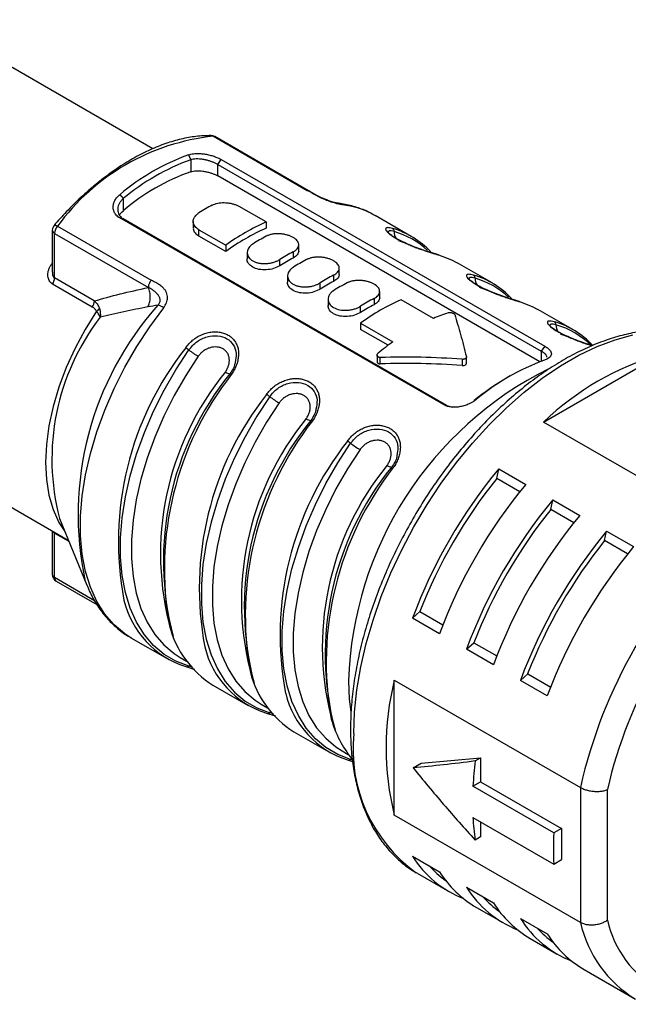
# Model space of a CAD drawing. Header units: millimetres. Extents: x 6 to 273, y 6 to 210.
# Tile 11 of 13: x 237 to 253, y 160 to 186. Entities that reach past the tile are written whole.
import ezdxf

# ---------------------------------------------------------------- set-up
doc = ezdxf.new("R2010")
doc.units = ezdxf.units.MM

msp = doc.modelspace()

# ---------------------------------------------------------------- linework, layer by layer
for p, q in [((240.665, 182.238), (234.792, 185.629)), ((242.255, 182.569), (244.715, 181.149)), ((244.751, 181.14), (242.292, 182.56)), ((241.605, 182.081), (241.661, 181.952)), ((241.661, 181.952), (241.661, 181.636)), ((242.368, 181.828), (242.46, 181.959)), ((242.46, 181.959), (250.945, 177.06)), ((242.368, 181.828), (250.854, 176.929)), ((242.368, 181.529), (242.368, 181.828)), ((250.819, 176.65), (242.368, 181.529)), ((239.894, 180.932), (239.809, 181.044)), ((239.894, 180.615), (239.894, 180.932)), ((244.76, 181.13), (244.715, 181.149)), ((243.641, 180.319), (242.934, 180.727)), ((245.522, 180.811), (245.512, 180.812)), ((248.287, 175.526), (239.802, 180.424)), ((239.802, 180.424), (239.894, 180.399)), ((248.379, 175.5), (239.894, 180.399)), ((246.465, 180.506), (246.494, 180.49)), ((247.442, 179.942), (246.494, 180.49)), ((238.168, 180.209), (240.627, 178.79)), ((241.727, 180.332), (241.727, 180.168)), ((243.641, 180.319), (243.641, 180.155)), ((238.032, 180.1), (238.032, 179.003)), ((238.09, 180.019), (240.55, 178.599)), ((238.09, 178.849), (238.09, 180.019)), ((241.873, 180.115), (242.581, 179.707)), ((241.873, 179.95), (241.873, 180.115)), ((242.581, 179.542), (241.873, 179.95)), ((242.581, 179.707), (242.581, 179.542)), ((244.495, 179.556), (244.495, 179.72)), ((243.141, 179.516), (243.141, 179.352)), ((244.348, 179.536), (244.348, 179.373)), ((238.032, 179.227), (238.025, 179.231)), ((243.995, 179.169), (243.995, 179.332)), ((245.555, 178.944), (245.555, 179.108)), ((249.563, 178.718), (248.644, 179.249)), ((239.133, 178.247), (238.09, 178.849)), ((244.202, 178.904), (244.202, 178.74)), ((245.409, 178.924), (245.409, 178.76)), ((239.079, 178.086), (238.036, 178.689)), ((245.055, 178.556), (245.055, 178.72)), ((246.616, 178.331), (246.616, 178.496)), ((245.262, 178.314), (245.262, 178.111)), ((246.116, 177.944), (246.116, 178.108)), ((246.47, 178.312), (246.47, 178.148)), ((248.025, 177.788), (247.177, 178.278)), ((251.685, 177.493), (250.765, 178.024)), ((246.116, 177.666), (246.965, 177.176)), ((246.116, 177.666), (246.116, 177.501)), ((246.839, 177.084), (246.116, 177.501)), ((250.945, 177.06), (250.854, 176.929)), ((229.792, 176.968), (238.451, 171.97)), ((246.546, 176.821), (246.546, 176.654)), ((250.854, 176.929), (250.854, 176.663)), ((250.91, 175.066), (253.979, 176.838)), ((246.632, 176.595), (246.632, 176.762)), ((248.777, 176.714), (248.777, 176.551)), ((248.891, 176.608), (248.891, 176.771)), ((250.04, 176.278), (249.969, 176.237)), ((248.379, 175.5), (248.287, 175.526)), ((248.379, 175.5), (248.514, 175.46)), ((249.143, 175.656), (249.086, 175.625)), ((255.789, 172.249), (250.91, 175.066)), ((249.687, 173.588), (249.74, 173.84)), ((249.74, 173.84), (250.447, 173.432)), ((250.291, 173.24), (249.687, 173.588)), ((251.101, 172.772), (251.154, 173.024)), ((251.154, 173.024), (251.861, 172.615)), ((251.705, 172.423), (251.101, 172.772)), ((238.22, 172.536), (238.934, 170.789)), ((238.028, 172.214), (238.032, 172.162)), ((238.032, 172.164), (238.032, 171.067)), ((238.09, 170.985), (238.09, 172.155)), ((238.09, 172.155), (238.463, 171.94)), ((252.515, 171.956), (252.568, 172.207)), ((252.568, 172.207), (253.275, 171.799)), ((253.119, 171.607), (252.515, 171.956)), ((239.142, 170.378), (238.09, 170.985)), ((238.132, 170.893), (239.196, 170.279)), ((247.476, 169.92), (247.668, 170.092)), ((247.668, 170.092), (248.272, 169.743)), ((248.184, 169.512), (247.476, 169.92)), ((240.094, 169.405), (241.042, 168.857)), ((248.891, 169.104), (249.082, 169.275)), ((249.598, 168.696), (248.891, 169.104)), ((249.082, 169.275), (249.686, 168.927)), ((241.387, 168.889), (241.551, 168.795)), ((241.639, 168.68), (241.611, 168.661)), ((241.707, 168.631), (241.611, 168.661)), ((247, 168.294), (251.879, 165.477)), ((247, 164.749), (247, 168.294)), ((250.305, 168.287), (250.497, 168.459)), ((251.012, 167.879), (250.305, 168.287)), ((250.497, 168.459), (251.1, 168.11)), ((242.245, 168.163), (243.164, 167.632)), ((243.509, 167.664), (243.672, 167.57)), ((243.761, 167.456), (243.733, 167.436)), ((243.828, 167.406), (243.733, 167.436)), ((244.366, 166.939), (245.285, 166.408)), ((245.63, 166.44), (245.793, 166.345)), ((245.799, 166.193), (245.905, 166.161)), ((245.882, 166.231), (245.854, 166.211)), ((245.949, 166.182), (245.854, 166.211)), ((247.707, 166.113), (249.263, 166.252)), ((249.122, 166.171), (249.263, 166.252)), ((249.263, 166.252), (249.263, 165.623)), ((247.495, 165.991), (247.707, 166.113)), ((249.062, 165.507), (249.263, 165.623)), ((251.183, 164.283), (249.062, 165.507)), ((249.263, 165.623), (251.384, 164.399)), ((251.879, 165.477), (251.879, 161.933)), ((252.586, 161.99), (252.586, 165.42)), ((251.879, 161.933), (247, 164.749)), ((249.062, 164.691), (251.183, 163.466)), ((249.263, 164.575), (249.263, 164.178)), ((251.384, 164.399), (251.183, 164.283)), ((251.384, 164.399), (251.384, 163.582)), ((249.263, 164.178), (249.122, 164.097)), ((247.476, 163.673), (248.184, 163.265)), ((251.183, 163.466), (251.384, 163.582)), ((247.596, 163.226), (247.574, 163.239)), ((247.596, 163.226), (248.445, 162.736)), ((248.891, 162.856), (249.598, 162.448)), ((249.152, 162.328), (249.859, 161.92)), ((250.305, 162.04), (251.012, 161.632)), ((250.566, 161.512), (251.273, 161.103)), ((251.981, 160.695), (253.324, 159.92))]:
    msp.add_line(p, q)
at = {"flags": 128}
for points in [[(238.08, 180.231), (238.087, 180.235), (238.1, 180.236), (238.119, 180.232), (238.142, 180.223), (238.168, 180.209)], [(247.587, 179.628), (247.445, 179.703), (247.116, 179.828)], [(248.158, 179.455), (248.498, 179.326), (248.644, 179.249)], [(249.708, 178.403), (249.567, 178.478), (249.237, 178.603)], [(240.094, 169.405), (239.933, 169.508), (239.653, 169.742), (239.408, 170.026), (239.2, 170.357), (239.031, 170.732), (238.903, 171.147), (238.817, 171.599), (238.774, 172.082), (238.774, 172.593), (238.817, 173.127), (238.903, 173.678), (239.031, 174.241), (239.2, 174.811), (239.408, 175.382), (239.653, 175.949), (239.933, 176.506), (240.245, 177.048), (240.586, 177.571), (240.953, 178.068)], [(250.279, 178.23), (250.619, 178.101), (250.765, 178.024)], [(239.192, 177.976), (238.895, 177.499), (238.63, 177.004), (238.399, 176.497), (238.206, 175.985), (238.054, 175.473), (237.943, 174.968), (237.877, 174.477), (237.854, 174.005), (237.877, 173.56), (237.943, 173.146), (238.054, 172.769), (238.206, 172.433), (238.359, 172.194)], [(245.939, 166.889), (245.96, 167.455), (246.021, 168.04), (246.122, 168.64), (246.262, 169.252), (246.441, 169.869), (246.658, 170.489), (246.909, 171.107), (247.195, 171.717), (247.512, 172.317), (247.859, 172.901), (248.232, 173.465), (248.63, 174.005), (249.049, 174.517), (249.487, 174.998), (249.94, 175.444), (250.404, 175.852), (250.878, 176.219), (251.356, 176.542), (251.836, 176.819), (252.315, 177.049), (252.788, 177.228), (253.253, 177.357)], [(251.83, 177.179), (251.688, 177.253), (251.358, 177.378)], [(241.611, 168.661), (241.274, 168.789), (240.965, 168.97), (240.688, 169.202), (240.446, 169.484), (240.24, 169.812), (240.073, 170.184), (239.947, 170.596), (239.861, 171.043), (239.819, 171.522), (239.819, 172.029), (239.861, 172.557), (239.947, 173.103), (240.073, 173.66), (240.24, 174.225), (240.446, 174.791), (240.688, 175.352), (240.965, 175.905), (241.274, 176.442), (241.611, 176.96)], [(241.859, 176.793), (241.529, 176.287), (241.228, 175.762), (240.957, 175.223), (240.721, 174.675), (240.52, 174.122), (240.357, 173.571), (240.233, 173.026), (240.15, 172.494), (240.108, 171.978), (240.108, 171.483), (240.15, 171.016), (240.233, 170.579), (240.357, 170.177), (240.52, 169.814), (240.721, 169.493), (240.957, 169.218), (241.228, 168.991), (241.387, 168.889)], [(242.691, 176.337), (242.692, 176.338), (242.693, 176.339), (242.697, 176.338), (242.701, 176.337), (242.707, 176.335), (242.714, 176.331), (242.722, 176.327), (242.731, 176.322)], [(243.733, 175.736), (243.395, 175.218), (243.086, 174.68), (242.81, 174.128), (242.567, 173.566), (242.361, 173), (242.194, 172.436), (242.068, 171.878), (241.983, 171.332), (241.94, 170.804), (241.94, 170.298), (241.983, 169.819), (242.068, 169.371), (242.194, 168.96), (242.361, 168.588), (242.567, 168.26), (242.81, 167.978), (243.086, 167.745), (243.395, 167.564), (243.733, 167.436)], [(243.98, 175.568), (243.65, 175.063), (243.349, 174.538), (243.079, 173.998), (242.842, 173.45), (242.641, 172.898), (242.478, 172.346), (242.354, 171.802), (242.271, 171.269), (242.23, 170.753), (242.23, 170.259), (242.271, 169.791), (242.354, 169.354), (242.478, 168.952), (242.641, 168.589), (242.842, 168.269), (243.079, 167.994), (243.349, 167.767), (243.509, 167.664)], [(244.812, 175.112), (244.813, 175.114), (244.815, 175.114), (244.818, 175.114), (244.823, 175.112), (244.829, 175.11), (244.836, 175.107), (244.844, 175.102), (244.852, 175.097)], [(245.854, 166.211), (245.516, 166.339), (245.208, 166.521), (244.931, 166.753), (244.688, 167.035), (244.483, 167.363), (244.316, 167.735), (244.189, 168.146), (244.104, 168.594), (244.061, 169.073), (244.061, 169.579), (244.104, 170.108), (244.189, 170.654), (244.316, 171.211), (244.483, 171.776), (244.688, 172.341), (244.931, 172.903), (245.208, 173.456), (245.516, 173.993), (245.854, 174.511)], [(246.101, 174.344), (245.772, 173.838), (245.47, 173.313), (245.2, 172.774), (244.963, 172.225), (244.762, 171.673), (244.599, 171.122), (244.476, 170.577), (244.393, 170.044), (244.351, 169.528), (244.351, 169.034), (244.393, 168.566), (244.476, 168.129), (244.599, 167.728), (244.762, 167.365), (244.963, 167.044), (245.2, 166.769), (245.47, 166.542), (245.63, 166.44)], [(246.934, 173.888), (246.934, 173.889), (246.936, 173.89), (246.939, 173.889), (246.944, 173.888), (246.95, 173.885), (246.957, 173.882), (246.965, 173.878), (246.974, 173.873)], [(238.09, 172.155), (238.089, 172.173), (238.089, 172.179)], [(238.896, 170.885), (238.899, 170.878), (238.934, 170.789)], [(245.798, 168.277), (245.818, 167.792), (245.858, 167.461)]]:
    msp.add_lwpolyline(points, dxfattribs=at)
for centre, radius, start, end in [((242.877, 176.773), 5.83, 96.1178, 143.8768), ((242.192, 182.386), 0.2, 60.0027, 89.5863), ((242.192, 182.461), 0.125, 59.4069, 89.3982), ((242.256, 182.497), 0.0717, 60.3752, 90.5542), ((243.663, 176.442), 6.003, 110.0524, 129.9422), ((243.688, 176.401), 5.91, 110.0524, 129.9422), ((243.505, 176.401), 5.55, 109.401, 130.5936), ((244.932, 175.666), 5.769, 117.9695, 122.0251), ((245.472, 180.492), 0.323, 59.8, 81.1558), ((245.384, 178.55), 2.235, 61.0794, 83.547), ((238.232, 180.1), 0.2, 139.2802, 180), ((238.399, 180.004), 0.309, 138.433, 177.259), ((245.974, 175.054), 5.759, 113.8935, 126.1012), ((245.879, 175.054), 5.57, 113.6856, 126.309), ((246.356, 178.06), 2.173, 42.6695, 73.9808), ((246.907, 180.074), 0.0892, 356.3121, 56.7133), ((238.132, 180.11), 0.101, 185.6948, 245.6253), ((246.347, 174.85), 5.769, 117.9695, 122.0251), ((247.29, 180.058), 0.295, 177.9375, 215.1295), ((246.408, 178.011), 2.139, 46.9038, 74.0737), ((247.054, 174.441), 5.769, 117.9695, 122.0251), ((246.959, 174.441), 5.58, 117.901, 122.0937), ((248.125, 179.398), 0.0657, 59.9348, 86.1617), ((247.407, 174.237), 5.769, 117.9695, 122.0251), ((237.792, 178.861), 0.299, 324.786, 357.6896), ((248.114, 173.829), 5.769, 117.9695, 122.0251), ((248.477, 176.836), 2.173, 42.6695, 73.9808), ((249.028, 178.849), 0.0892, 356.3121, 56.7133), ((249.412, 178.833), 0.295, 177.9375, 215.1295), ((248.53, 176.786), 2.139, 46.9038, 74.0737), ((248.02, 173.829), 5.58, 117.901, 122.0937), ((248.468, 173.625), 5.769, 117.9695, 122.0251), ((246.978, 172.639), 8.27, 138.3283, 192.2494), ((238.835, 178.259), 0.299, 324.786, 357.6895), ((240.602, 177.5), 0.668, 58.3095, 72.6968), ((249.175, 173.217), 5.769, 117.9695, 122.0251), ((249.509, 173.013), 5.759, 113.8935, 126.1012), ((249.081, 173.217), 5.58, 117.901, 122.0937), ((250.246, 178.173), 0.0657, 59.9348, 86.1617), ((244.16, 174.086), 6.139, 142.5414, 194.6268), ((249.784, 173.755), 4.4, 108.1423, 113.5637), ((250.598, 175.611), 2.173, 42.6183, 73.9801), ((251.149, 177.625), 0.0892, 356.3121, 56.7133), ((251.533, 177.608), 0.295, 177.9375, 215.1295), ((250.646, 175.553), 2.15, 45.1185, 74.0123), ((251.207, 171.29), 7.255, 125.7855, 129.6693), ((247.987, 171.926), 8.223, 141.7546, 190.7215), ((241.132, 176.34), 0.784, 52.2696, 59.5502), ((243.051, 178.821), 2.352, 232.2714, 239.5493), ((256.074, 169.666), 7.472, 106.2787, 133.7159), ((252.997, 171.053), 6.003, 110.0524, 129.9422), ((248.417, 171.607), 7.548, 140.7592, 195.6175), ((248.736, 171.422), 7.791, 140.8865, 194.7769), ((249.292, 171.203), 8.322, 142.0419, 190.2581), ((242.724, 176.576), 0.247, 231.7662, 261.4867), ((255.283, 167.972), 9.49, 116.4539, 178.1624), ((253.409, 170.331), 6.834, 120.2167, 129.2344), ((250.108, 170.701), 8.223, 141.7546, 190.7215), ((243.253, 175.116), 0.784, 52.2696, 59.5502), ((245.172, 177.596), 2.352, 232.2714, 239.5493), ((250.538, 170.382), 7.548, 140.7592, 195.6175), ((250.858, 170.197), 7.792, 140.8892, 194.7585), ((251.414, 169.979), 8.322, 142.0419, 190.2581), ((244.845, 175.351), 0.247, 231.7655, 261.4879), ((252.23, 169.476), 8.223, 141.7546, 190.7215), ((245.374, 173.891), 0.784, 52.2696, 59.5502), ((247.294, 176.372), 2.352, 232.2714, 239.5493), ((252.659, 169.158), 7.548, 140.7592, 195.6175), ((246.966, 174.126), 0.247, 231.7662, 261.4867), ((252.978, 168.973), 7.791, 140.8865, 194.7769), ((253.535, 168.754), 8.322, 142.0419, 190.2581), ((260.253, 165.157), 13.636, 140.4467, 159.5533), ((260.089, 165.252), 13.33, 141.2895, 158.7105), ((260.96, 164.749), 13.636, 140.4467, 159.5533), ((261.667, 164.34), 13.636, 140.4467, 159.5533), ((261.503, 164.435), 13.33, 141.2895, 158.7105), ((262.375, 163.932), 13.636, 140.4467, 159.5533), ((263.082, 163.524), 13.636, 140.4467, 159.5533), ((264.726, 162.575), 13.171, 132.7302, 167.2698), ((262.917, 163.619), 13.33, 141.2895, 158.7105), ((263.789, 163.116), 13.636, 140.4467, 159.5533), ((264.618, 162.637), 12.349, 133.0212, 166.9788), ((238.232, 171.067), 0.2, 180, 240.0027), ((238.132, 171.077), 0.101, 185.6948, 245.6253), ((238.19, 170.975), 0.1, 174.2632, 234.4246), ((242.271, 170.966), 2.431, 193.5707, 252.2301), ((243.626, 170.371), 2.605, 194.4459, 237.967), ((244.392, 169.742), 2.431, 193.5707, 252.2301), ((241.563, 168.715), 0.0727, 241.7991, 311.4324), ((245.747, 169.147), 2.605, 194.4459, 237.967), ((254.26, 166.521), 7.474, 166.2836, 193.7164), ((246.514, 168.517), 2.431, 193.5707, 252.2301), ((243.685, 167.49), 0.0727, 241.7991, 311.4324), ((248.192, 168.077), 2.957, 195.7984, 218.6396), ((249.911, 166.477), 3.994, 174.0829, 234.1785), ((245.806, 166.266), 0.0727, 241.7991, 311.4324), ((257.868, 165.037), 8.819, 172.6103, 176.9426), ((255.384, 165.037), 6.332, 183.134, 188.5377), ((258.711, 163.875), 7.54, 176.8959, 183.1041), ((249.845, 165.157), 2.795, 212.0799, 248.3664), ((249.905, 165.244), 2.702, 222.3271, 234.7341), ((250.593, 164.787), 2.85, 212.2854, 239.6312), ((251.259, 164.341), 2.795, 212.0799, 248.3664), ((251.32, 164.427), 2.702, 222.3271, 234.7341), ((252.007, 163.97), 2.85, 212.2854, 239.6312), ((252.673, 163.524), 2.795, 212.0799, 248.3664), ((252.734, 163.611), 2.702, 222.3271, 234.7341), ((254.978, 162.632), 3.177, 192.7199, 238.6228), ((255.364, 162.636), 2.852, 193.0998, 286.8894), ((253.421, 163.154), 2.85, 212.2854, 239.6312)]:
    msp.add_arc(centre, radius, start, end)
for points, knots in [([(242.193, 182.586), (242.126, 182.585), (241.933, 182.583), (241.606, 182.542), (241.209, 182.448), (240.805, 182.308), (240.395, 182.123), (239.984, 181.894), (239.576, 181.623), (239.172, 181.313), (238.778, 180.967), (238.412, 180.606), (238.185, 180.349), (238.08, 180.231)], [0, 0, 0, 0, 0.051302, 0.146583, 0.242252, 0.33836, 0.43474, 0.531255, 0.627801, 0.724316, 0.820778, 0.91718, 1, 1, 1, 1]), ([(241.605, 182.081), (241.625, 182.087), (241.664, 182.099), (241.733, 182.111), (241.818, 182.118), (241.922, 182.116), (242.042, 182.102), (242.161, 182.077), (242.272, 182.044), (242.375, 182.004), (242.432, 181.974), (242.46, 181.959)], [0, 0, 0, 0, 0.086555, 0.172524, 0.259358, 0.388416, 0.516626, 0.640791, 0.76361, 0.882066, 1, 1, 1, 1]), ([(239.802, 180.424), (239.785, 180.435), (239.75, 180.457), (239.708, 180.497), (239.668, 180.551), (239.637, 180.62), (239.624, 180.706), (239.635, 180.796), (239.671, 180.886), (239.727, 180.971), (239.782, 181.02), (239.809, 181.044)], [0, 0, 0, 0, 0.078903, 0.157347, 0.236756, 0.359579, 0.483846, 0.611943, 0.740996, 0.87063, 1, 1, 1, 1]), ([(245.524, 180.811), (245.52, 180.811), (245.511, 180.812), (245.488, 180.816), (245.454, 180.823), (245.398, 180.838), (245.31, 180.866), (245.157, 180.924), (244.962, 181.015), (244.828, 181.093), (244.756, 181.136)], [0, 0, 0, 0, 0.045106, 0.092017, 0.140973, 0.19211, 0.300626, 0.418588, 0.683543, 1, 1, 1, 1]), ([(246.457, 180.503), (246.407, 180.533), (246.254, 180.622), (245.973, 180.722), (245.705, 180.787), (245.548, 180.808), (245.512, 180.812)], [0, 0, 0, 0, 0.176177, 0.534463, 0.893424, 1, 1, 1, 1]), ([(239.792, 180.497), (239.793, 180.498), (239.808, 180.542), (239.851, 180.579), (239.894, 180.615)], [0, 0, 0, 0, 0.02174, 1, 1, 1, 1]), ([(241.735, 180.168), (241.733, 180.158), (241.721, 180.112), (241.767, 180.03), (241.838, 179.977), (241.873, 179.95)], [0, 0, 0, 0, 0.1215222, 0.5618691, 1, 1, 1, 1]), ([(248.13, 179.463), (248.095, 179.474), (248.026, 179.494), (247.861, 179.546), (247.647, 179.619), (247.411, 179.711), (247.226, 179.794), (247.075, 179.873), (246.951, 179.947), (246.855, 180.019), (246.841, 180.04), (246.833, 180.052)], [0, 0, 0, 0, 0.090286, 0.174926, 0.326133, 0.454186, 0.559292, 0.646875, 0.747702, 0.865843, 1, 1, 1, 1]), ([(246.995, 180.068), (246.944, 180.08), (246.844, 180.101), (246.839, 180.064), (246.837, 180.046)], [0, 0, 0, 0, 0.51475, 1, 1, 1, 1]), ([(244.495, 179.556), (244.488, 179.522), (244.474, 179.454), (244.39, 179.4), (244.348, 179.373)], [0, 0, 0, 0, 0.50004, 1, 1, 1, 1]), ([(243.995, 179.169), (243.943, 179.142), (243.84, 179.089), (243.64, 179.056), (243.445, 179.067), (243.277, 179.128), (243.173, 179.227), (243.129, 179.311), (243.141, 179.352), (243.141, 179.352)], [0, 0, 0, 0, 0.166768, 0.334044, 0.500875, 0.666781, 0.832687, 0.999518, 1, 1, 1, 1]), ([(238.034, 179.005), (238.033, 178.988), (238.033, 178.954), (238.045, 178.907), (238.063, 178.869), (238.082, 178.855), (238.09, 178.849)], [0, 0, 0, 0, 0.2736313, 0.5574303, 0.796937, 1, 1, 1, 1]), ([(245.555, 178.944), (245.549, 178.91), (245.535, 178.841), (245.451, 178.787), (245.409, 178.76)], [0, 0, 0, 0, 0.50004, 1, 1, 1, 1]), ([(249.117, 178.844), (249.065, 178.855), (248.965, 178.877), (248.96, 178.839), (248.958, 178.821)], [0, 0, 0, 0, 0.51475, 1, 1, 1, 1]), ([(245.055, 178.556), (245.004, 178.53), (244.9, 178.477), (244.701, 178.443), (244.506, 178.455), (244.338, 178.515), (244.234, 178.615), (244.189, 178.699), (244.202, 178.739), (244.202, 178.74)], [0, 0, 0, 0, 0.166768, 0.334044, 0.500875, 0.666781, 0.832687, 0.999518, 1, 1, 1, 1]), ([(250.252, 178.239), (250.216, 178.249), (250.148, 178.27), (249.983, 178.322), (249.769, 178.395), (249.532, 178.487), (249.347, 178.57), (249.196, 178.648), (249.072, 178.723), (248.976, 178.794), (248.962, 178.815), (248.955, 178.827)], [0, 0, 0, 0, 0.0902865, 0.1749264, 0.3261335, 0.4541861, 0.5592923, 0.6468746, 0.7477025, 0.8658426, 1, 1, 1, 1]), ([(245.409, 178.516), (245.394, 178.506), (245.364, 178.486), (245.328, 178.451), (245.294, 178.407), (245.269, 178.354), (245.256, 178.271), (245.289, 178.167), (245.4, 178.067), (245.566, 178.007), (245.73, 177.997), (245.86, 178.012), (245.955, 178.035), (246.043, 178.066), (246.092, 178.094), (246.116, 178.108)], [0, 0, 0, 0, 0.0419053, 0.0834803, 0.1254494, 0.1882782, 0.2511489, 0.3759374, 0.5000571, 0.624175, 0.7489621, 0.8118001, 0.8746616, 0.9373505, 1, 1, 1, 1]), ([(246.616, 178.331), (246.609, 178.297), (246.596, 178.229), (246.512, 178.175), (246.47, 178.148)], [0, 0, 0, 0, 0.50004, 1, 1, 1, 1]), ([(239.133, 178.247), (239.151, 178.23), (239.184, 178.2), (239.222, 178.148), (239.252, 178.097), (239.263, 178.062), (239.269, 178.045)], [0, 0, 0, 0, 0.285931, 0.547854, 0.785706, 1, 1, 1, 1]), ([(246.116, 177.944), (246.064, 177.918), (245.961, 177.865), (245.762, 177.831), (245.566, 177.843), (245.401, 177.903), (245.285, 178.003), (245.27, 178.085), (245.263, 178.127)], [0, 0, 0, 0, 0.166884, 0.334281, 0.501258, 0.667283, 0.833305, 1, 1, 1, 1]), ([(251.198, 177.699), (251.142, 177.711), (251.03, 177.734), (250.996, 177.679), (251.078, 177.575), (251.272, 177.441), (251.551, 177.302), (251.863, 177.178), (252.094, 177.099), (252.181, 177.073), (252.189, 177.07)], [0, 0, 0, 0, 0.142163, 0.283881, 0.424138, 0.563186, 0.702238, 0.842506, 0.984219, 1, 1, 1, 1]), ([(252.187, 177.071), (252.17, 177.077), (252.079, 177.105), (251.888, 177.171), (251.654, 177.262), (251.468, 177.345), (251.317, 177.424), (251.193, 177.498), (251.097, 177.569), (251.083, 177.591), (251.076, 177.602)], [0, 0, 0, 0, 0.040803, 0.21659, 0.365459, 0.487651, 0.589471, 0.706689, 0.844034, 1, 1, 1, 1]), ([(251.238, 177.619), (251.187, 177.63), (251.087, 177.652), (251.082, 177.615), (251.079, 177.597)], [0, 0, 0, 0, 0.51475, 1, 1, 1, 1]), ([(241.611, 176.96), (241.677, 177.038), (241.809, 177.192), (242.087, 177.32), (242.37, 177.348), (242.619, 177.271), (242.792, 177.103), (242.872, 176.878), (242.839, 176.709), (242.824, 176.629)], [0, 0, 0, 0, 0.146583, 0.292062, 0.437046, 0.581566, 0.726085, 0.871069, 1, 1, 1, 1]), ([(255.571, 177.089), (255.513, 177.124), (255.344, 177.223), (255.038, 177.337), (254.66, 177.435), (254.261, 177.484), (253.845, 177.487), (253.415, 177.442), (252.972, 177.35), (252.521, 177.211), (252.063, 177.026), (251.603, 176.797), (251.142, 176.524), (250.686, 176.211), (250.235, 175.858), (249.794, 175.47), (249.365, 175.048), (248.95, 174.594), (248.552, 174.113), (248.173, 173.607), (247.816, 173.078), (247.483, 172.532), (247.176, 171.97), (246.897, 171.397), (246.648, 170.816), (246.43, 170.231), (246.244, 169.645), (246.093, 169.062), (245.977, 168.485), (245.897, 167.919), (245.857, 167.427), (245.853, 167.13), (245.851, 167.011)], [0, 0, 0, 0, 0.017675, 0.050904, 0.084172, 0.117589, 0.151231, 0.185122, 0.21924, 0.253537, 0.287957, 0.322447, 0.356968, 0.39149, 0.425996, 0.46048, 0.494942, 0.529381, 0.563802, 0.598209, 0.632605, 0.666995, 0.701385, 0.735778, 0.770178, 0.804592, 0.839023, 0.873476, 0.907956, 0.942466, 0.977008, 1, 1, 1, 1]), ([(242.571, 176.382), (242.58, 176.395), (242.598, 176.423), (242.628, 176.479), (242.657, 176.553), (242.675, 176.642), (242.675, 176.728), (242.658, 176.809), (242.624, 176.882), (242.574, 176.943), (242.51, 176.991), (242.434, 177.024), (242.349, 177.04), (242.259, 177.04), (242.167, 177.021), (242.078, 176.986), (241.994, 176.935), (241.932, 176.881), (241.888, 176.832), (241.868, 176.806), (241.859, 176.793)], [0, 0, 0, 0, 0.03125, 0.0625, 0.125, 0.1875, 0.25, 0.3125, 0.375, 0.4375, 0.5, 0.5625, 0.625, 0.6875, 0.75, 0.8125, 0.875, 0.9375, 0.96875, 1, 1, 1, 1]), ([(250.945, 177.06), (250.962, 177.05), (250.997, 177.029), (251.039, 176.996), (251.079, 176.956), (251.111, 176.91), (251.123, 176.859), (251.112, 176.81), (251.076, 176.765), (251.02, 176.725), (250.966, 176.703), (250.938, 176.693)], [0, 0, 0, 0, 0.078906, 0.157353, 0.236764, 0.359585, 0.483848, 0.611941, 0.740992, 0.870627, 1, 1, 1, 1]), ([(250.991, 176.768), (250.994, 176.775), (251.005, 176.802), (250.958, 176.859), (250.888, 176.906), (250.854, 176.929)], [0, 0, 0, 0, 0.1440542, 0.5798471, 1, 1, 1, 1]), ([(242.824, 176.629), (242.823, 176.619), (242.813, 176.521), (242.749, 176.424), (242.691, 176.337)], [0, 0, 0, 0, 0.1014193, 1, 1, 1, 1]), ([(246.547, 176.654), (246.547, 176.652), (246.546, 176.644), (246.551, 176.631), (246.563, 176.615), (246.582, 176.603), (246.605, 176.595), (246.623, 176.595), (246.632, 176.595)], [0, 0, 0, 0, 0.039402, 0.233387, 0.424854, 0.615862, 0.806513, 1, 1, 1, 1]), ([(248.777, 176.551), (248.795, 176.551), (248.83, 176.551), (248.869, 176.569), (248.89, 176.59), (248.889, 176.603), (248.889, 176.608)], [0, 0, 0, 0, 0.302648, 0.605423, 0.844099, 1, 1, 1, 1]), ([(243.733, 175.736), (243.799, 175.813), (243.93, 175.967), (244.209, 176.096), (244.491, 176.124), (244.741, 176.046), (244.914, 175.879), (244.994, 175.653), (244.961, 175.484), (244.945, 175.405)], [0, 0, 0, 0, 0.146583, 0.292062, 0.437046, 0.581566, 0.726085, 0.871069, 1, 1, 1, 1]), ([(244.692, 175.157), (244.702, 175.17), (244.719, 175.198), (244.749, 175.255), (244.778, 175.328), (244.796, 175.417), (244.797, 175.503), (244.78, 175.584), (244.745, 175.657), (244.695, 175.719), (244.631, 175.767), (244.555, 175.8), (244.47, 175.816), (244.38, 175.815), (244.289, 175.797), (244.199, 175.761), (244.115, 175.711), (244.053, 175.657), (244.009, 175.608), (243.989, 175.582), (243.98, 175.568)], [0, 0, 0, 0, 0.03125, 0.0625, 0.125, 0.1875, 0.25, 0.3125, 0.375, 0.4375, 0.5, 0.5625, 0.625, 0.6875, 0.75, 0.8125, 0.875, 0.9375, 0.96875, 1, 1, 1, 1]), ([(249.143, 175.656), (249.123, 175.641), (249.083, 175.61), (249.014, 175.57), (248.929, 175.528), (248.825, 175.491), (248.705, 175.464), (248.586, 175.453), (248.475, 175.461), (248.372, 175.483), (248.316, 175.512), (248.287, 175.526)], [0, 0, 0, 0, 0.086556, 0.172526, 0.259361, 0.388424, 0.516639, 0.640807, 0.76363, 0.882078, 1, 1, 1, 1]), ([(244.945, 175.405), (244.944, 175.395), (244.934, 175.296), (244.87, 175.199), (244.812, 175.112)], [0, 0, 0, 0, 0.1014193, 1, 1, 1, 1]), ([(245.854, 174.511), (245.92, 174.588), (246.052, 174.742), (246.33, 174.871), (246.612, 174.899), (246.862, 174.822), (247.035, 174.654), (247.115, 174.429), (247.082, 174.26), (247.067, 174.18)], [0, 0, 0, 0, 0.146583, 0.292062, 0.437046, 0.581566, 0.726085, 0.871069, 1, 1, 1, 1]), ([(246.814, 173.932), (246.823, 173.946), (246.84, 173.973), (246.871, 174.03), (246.899, 174.103), (246.917, 174.192), (246.918, 174.279), (246.901, 174.36), (246.867, 174.432), (246.816, 174.494), (246.752, 174.542), (246.676, 174.575), (246.592, 174.591), (246.502, 174.59), (246.41, 174.572), (246.32, 174.537), (246.237, 174.486), (246.174, 174.432), (246.13, 174.383), (246.111, 174.357), (246.101, 174.344)], [0, 0, 0, 0, 0.03125, 0.0625, 0.125, 0.1875, 0.25, 0.3125, 0.375, 0.4375, 0.5, 0.5625, 0.625, 0.6875, 0.75, 0.8125, 0.875, 0.9375, 0.96875, 1, 1, 1, 1]), ([(247.067, 174.18), (247.066, 174.17), (247.056, 174.072), (246.991, 173.975), (246.934, 173.888)], [0, 0, 0, 0, 0.1014193, 1, 1, 1, 1]), ([(238.09, 172.155), (238.082, 172.159), (238.065, 172.169), (238.046, 172.174), (238.035, 172.173), (238.03, 172.169), (238.032, 172.164), (238.032, 172.164)], [0, 0, 0, 0, 0.193915, 0.420797, 0.68785, 0.999053, 1, 1, 1, 1]), ([(238.897, 170.896), (238.932, 170.803), (239.016, 170.581), (239.193, 170.269), (239.419, 169.959), (239.68, 169.695), (239.912, 169.508), (240.065, 169.427), (240.112, 169.402)], [0, 0, 0, 0, 0.142562, 0.340373, 0.535332, 0.727122, 0.91606, 1, 1, 1, 1]), ([(241.556, 168.642), (241.591, 168.632), (241.65, 168.615), (241.729, 168.589), (241.761, 168.579)], [0, 0, 0, 0, 0.591342, 1, 1, 1, 1]), ([(243.678, 167.418), (243.712, 167.407), (243.771, 167.39), (243.85, 167.365), (243.882, 167.355)], [0, 0, 0, 0, 0.591342, 1, 1, 1, 1]), ([(245.851, 167.011), (245.852, 166.918), (245.855, 166.649), (245.889, 166.219), (245.965, 165.732), (246.079, 165.273), (246.23, 164.846), (246.417, 164.453), (246.639, 164.098), (246.892, 163.781), (247.179, 163.512), (247.408, 163.332), (247.548, 163.258), (247.575, 163.244)], [0, 0, 0, 0, 0.054637, 0.158201, 0.261817, 0.365347, 0.468658, 0.571573, 0.673903, 0.77549, 0.876274, 0.976349, 1, 1, 1, 1])]:
    msp.add_open_spline(points, degree=3, knots=knots)
for points in [[(242.368, 181.828), (242.349, 181.839), (242.306, 181.861), (242.233, 181.893), (242.153, 181.921), (242.067, 181.944), (241.979, 181.962), (241.89, 181.972), (241.806, 181.974), (241.728, 181.968), (241.682, 181.958), (241.661, 181.952)], [(241.661, 181.636), (241.682, 181.643), (241.728, 181.654), (241.805, 181.662), (241.889, 181.663), (241.977, 181.655), (242.065, 181.64), (242.15, 181.619), (242.231, 181.593), (242.305, 181.563), (242.348, 181.54), (242.368, 181.529)], [(239.894, 180.932), (239.873, 180.914), (239.834, 180.875), (239.79, 180.811), (239.76, 180.742), (239.746, 180.672), (239.747, 180.605), (239.764, 180.542), (239.794, 180.485), (239.838, 180.436), (239.874, 180.41), (239.894, 180.399)], [(245.635, 180.771), (245.619, 180.773), (245.584, 180.778), (245.523, 180.791), (245.457, 180.808), (245.385, 180.829), (245.307, 180.855), (245.223, 180.886), (245.131, 180.924), (245.033, 180.97), (244.931, 181.023), (244.826, 181.083), (244.754, 181.126), (244.715, 181.149)], [(242.227, 180.761), (242.248, 180.772), (242.292, 180.791), (242.368, 180.812), (242.451, 180.825), (242.537, 180.828), (242.625, 180.823), (242.711, 180.81), (242.793, 180.789), (242.869, 180.761), (242.914, 180.739), (242.934, 180.727)], [(241.873, 180.115), (241.853, 180.127), (241.815, 180.153), (241.772, 180.199), (241.742, 180.25), (241.726, 180.304), (241.726, 180.36), (241.741, 180.415), (241.771, 180.468), (241.815, 180.516), (241.853, 180.544), (241.873, 180.557)], [(246.955, 180.149), (246.93, 180.156), (246.883, 180.167), (246.828, 180.172), (246.79, 180.166), (246.77, 180.148), (246.77, 180.121), (246.789, 180.086), (246.826, 180.043), (246.882, 179.995), (246.954, 179.944), (247.041, 179.89), (247.142, 179.835), (247.253, 179.781), (247.372, 179.728), (247.496, 179.677), (247.622, 179.629), (247.746, 179.585), (247.865, 179.545), (247.976, 179.509), (248.076, 179.479), (248.132, 179.462), (248.158, 179.455)], [(244.348, 179.536), (244.37, 179.548), (244.41, 179.573), (244.455, 179.615), (244.484, 179.661), (244.497, 179.708), (244.493, 179.757), (244.471, 179.804), (244.434, 179.85), (244.381, 179.892), (244.316, 179.93), (244.24, 179.962), (244.155, 179.987), (244.065, 180.004), (243.972, 180.011), (243.88, 180.01), (243.792, 179.998), (243.711, 179.976), (243.663, 179.956), (243.641, 179.944)], [(243.288, 179.74), (243.266, 179.727), (243.226, 179.697), (243.181, 179.645), (243.152, 179.589), (243.139, 179.53), (243.143, 179.472), (243.165, 179.415), (243.202, 179.363), (243.254, 179.317), (243.32, 179.279), (243.396, 179.251), (243.481, 179.232), (243.571, 179.225), (243.664, 179.227), (243.756, 179.24), (243.844, 179.263), (243.925, 179.293), (243.973, 179.319), (243.995, 179.332)], [(245.409, 178.924), (245.431, 178.935), (245.47, 178.96), (245.515, 179.003), (245.545, 179.048), (245.558, 179.096), (245.553, 179.144), (245.532, 179.192), (245.494, 179.238), (245.442, 179.28), (245.377, 179.318), (245.301, 179.35), (245.216, 179.375), (245.126, 179.391), (245.033, 179.399), (244.94, 179.397), (244.852, 179.385), (244.771, 179.364), (244.724, 179.344), (244.702, 179.332)], [(238.036, 178.689), (238.022, 178.697), (237.996, 178.716), (237.962, 178.755), (237.936, 178.804), (237.919, 178.862), (237.913, 178.93), (237.921, 179.005), (237.942, 179.083), (237.977, 179.16), (238.008, 179.208), (238.025, 179.231)], [(244.348, 179.128), (244.327, 179.114), (244.287, 179.085), (244.242, 179.033), (244.212, 178.977), (244.199, 178.918), (244.204, 178.859), (244.225, 178.803), (244.263, 178.751), (244.315, 178.705), (244.38, 178.667), (244.457, 178.639), (244.541, 178.62), (244.632, 178.612), (244.725, 178.615), (244.817, 178.628), (244.905, 178.65), (244.986, 178.681), (245.034, 178.706), (245.055, 178.72)], [(249.077, 178.924), (249.051, 178.931), (249.005, 178.942), (248.949, 178.948), (248.911, 178.941), (248.892, 178.924), (248.891, 178.897), (248.91, 178.861), (248.947, 178.819), (249.003, 178.771), (249.075, 178.719), (249.163, 178.665), (249.263, 178.611), (249.374, 178.556), (249.493, 178.503), (249.618, 178.453), (249.744, 178.405), (249.867, 178.361), (249.987, 178.32), (250.098, 178.285), (250.197, 178.254), (250.253, 178.237), (250.279, 178.23)], [(239.133, 178.247), (239.562, 178.375), (240.034, 178.49), (240.55, 178.599)], [(240.536, 178.089), (240.546, 178.106), (240.564, 178.142), (240.584, 178.202), (240.597, 178.267), (240.603, 178.335), (240.601, 178.404), (240.591, 178.473), (240.574, 178.539), (240.558, 178.58), (240.55, 178.599)], [(240.627, 178.79), (240.617, 178.779), (240.6, 178.755), (240.578, 178.717), (240.562, 178.677), (240.552, 178.637), (240.55, 178.611), (240.55, 178.599)], [(240.801, 178.138), (240.81, 178.147), (240.827, 178.167), (240.846, 178.198), (240.857, 178.23), (240.86, 178.263), (240.857, 178.295), (240.848, 178.326), (240.833, 178.357), (240.815, 178.388), (240.792, 178.418), (240.766, 178.447), (240.737, 178.476), (240.705, 178.504), (240.67, 178.531), (240.632, 178.556), (240.592, 178.58), (240.564, 178.593), (240.55, 178.599)], [(240.953, 178.068), (240.969, 178.089), (240.997, 178.131), (241.029, 178.196), (241.048, 178.263), (241.055, 178.329), (241.049, 178.397), (241.029, 178.465), (240.99, 178.534), (240.931, 178.602), (240.85, 178.667), (240.747, 178.728), (240.667, 178.767), (240.627, 178.79)], [(246.47, 178.312), (246.491, 178.323), (246.531, 178.348), (246.576, 178.39), (246.606, 178.436), (246.618, 178.484), (246.614, 178.532), (246.593, 178.58), (246.555, 178.625), (246.503, 178.668), (246.437, 178.705), (246.361, 178.737), (246.277, 178.762), (246.186, 178.779), (246.093, 178.787), (246.001, 178.785), (245.913, 178.773), (245.832, 178.752), (245.784, 178.731), (245.762, 178.72)], [(239.192, 177.976), (239.187, 177.986), (239.176, 178.006), (239.151, 178.034), (239.119, 178.062), (239.093, 178.078), (239.079, 178.086)], [(240.536, 178.089), (240.431, 178.069), (240.219, 178.028), (239.905, 177.963), (239.594, 177.894), (239.388, 177.845), (239.287, 177.82)], [(240.801, 178.138), (240.712, 178.122), (240.624, 178.105), (240.536, 178.089)], [(239.192, 177.976), (239.223, 177.995), (239.251, 178.02), (239.269, 178.045)], [(239.287, 177.82), (239.281, 177.834), (239.267, 177.865), (239.235, 177.918), (239.207, 177.956), (239.192, 177.976)], [(239.269, 178.045), (239.291, 177.966), (239.297, 177.886), (239.287, 177.82)], [(248.414, 177.936), (248.421, 177.939), (248.436, 177.942), (248.462, 177.943), (248.49, 177.94), (248.518, 177.934), (248.542, 177.925), (248.563, 177.914), (248.577, 177.902), (248.583, 177.893), (248.584, 177.889)], [(248.584, 177.889), (248.635, 177.724), (248.737, 177.374), (248.839, 176.984), (248.89, 176.779)], [(241.529, 177.016), (241.555, 177.053), (241.611, 177.123), (241.71, 177.218), (241.821, 177.297), (241.94, 177.36), (242.064, 177.405), (242.19, 177.431), (242.314, 177.439), (242.434, 177.427), (242.545, 177.398), (242.645, 177.352), (242.733, 177.29), (242.805, 177.213), (242.86, 177.123), (242.898, 177.023), (242.917, 176.913), (242.916, 176.797), (242.896, 176.677), (242.858, 176.555), (242.803, 176.435), (242.757, 176.359), (242.731, 176.322)], [(246.632, 176.762), (246.623, 176.762), (246.605, 176.763), (246.582, 176.771), (246.563, 176.783), (246.551, 176.799), (246.545, 176.817), (246.548, 176.838), (246.558, 176.857), (246.569, 176.87), (246.576, 176.875)], [(248.777, 176.714), (248.418, 176.741), (247.701, 176.777), (246.988, 176.774), (246.632, 176.762)], [(248.89, 176.779), (248.892, 176.774), (248.892, 176.764), (248.885, 176.749), (248.872, 176.736), (248.853, 176.725), (248.83, 176.717), (248.804, 176.713), (248.786, 176.713), (248.777, 176.714)], [(248.777, 176.551), (248.418, 176.578), (247.701, 176.612), (246.988, 176.608), (246.632, 176.595)], [(243.65, 175.791), (243.676, 175.828), (243.732, 175.898), (243.831, 175.993), (243.942, 176.073), (244.062, 176.135), (244.186, 176.18), (244.311, 176.207), (244.436, 176.214), (244.555, 176.203), (244.666, 176.174), (244.766, 176.127), (244.854, 176.065), (244.926, 175.988), (244.982, 175.899), (245.019, 175.798), (245.038, 175.688), (245.037, 175.572), (245.018, 175.452), (244.98, 175.33), (244.924, 175.21), (244.878, 175.134), (244.852, 175.097)], [(245.772, 174.567), (245.797, 174.604), (245.853, 174.674), (245.953, 174.768), (246.064, 174.848), (246.183, 174.911), (246.307, 174.956), (246.433, 174.982), (246.557, 174.989), (246.676, 174.978), (246.787, 174.949), (246.888, 174.903), (246.975, 174.841), (247.048, 174.764), (247.103, 174.674), (247.141, 174.573), (247.159, 174.464), (247.159, 174.348), (247.139, 174.227), (247.101, 174.105), (247.046, 173.985), (246.999, 173.91), (246.974, 173.873)], [(249.122, 166.171), (248.839, 166.134), (248.285, 166.067), (247.755, 166.014), (247.495, 165.991)], [(247.495, 165.991), (247.755, 165.668), (248.285, 165.029), (248.839, 164.405), (249.122, 164.097)], [(251.879, 165.477), (251.905, 165.462), (251.964, 165.434), (252.065, 165.401), (252.175, 165.38), (252.288, 165.371), (252.398, 165.374), (252.5, 165.39), (252.559, 165.409), (252.586, 165.42)], [(252.586, 161.99), (252.559, 161.97), (252.5, 161.934), (252.398, 161.894), (252.288, 161.868), (252.175, 161.86), (252.065, 161.867), (251.964, 161.892), (251.905, 161.918), (251.879, 161.933)]]:
    msp.add_open_spline(points, degree=3)

doc.saveas('drawing.dxf')
